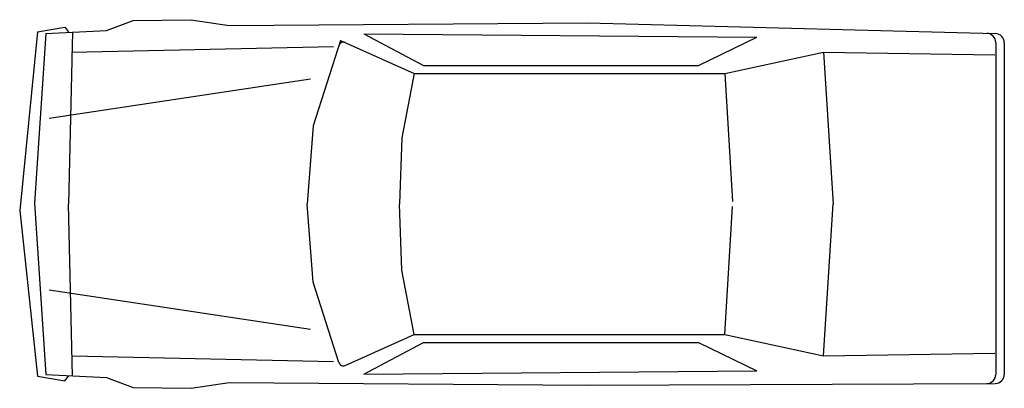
# Model space of a CAD drawing. Extents: x -2.82 to 2.17, y -0.95 to 0.91.
import ezdxf

# ---------------------------------------------------------------- set-up
doc = ezdxf.new("R2010")
doc.units = 0
doc.header["$MEASUREMENT"] = 0
doc.layers.add('AUTOS', color=1, linetype='CONTINUOUS')

msp = doc.modelspace()

# ---------------------------------------------------------------- linework, layer by layer
at = {"layer": 'AUTOS'}
for points in [[(-2.3782, 0.8578), (-2.2436, 0.9072)], [(-2.2436, 0.9072), (-1.9496, 0.9118)], [(-1.9496, 0.9118), (-1.7581, 0.8831)], [(-2.7286, 0.8509), (-2.8185, -0.0542), (-2.7286, -0.8932)], [(-2.7286, 0.8509), (-2.5898, 0.8741)], [(-2.6866, 0.8417), (-2.3782, 0.8578)], [(-2.5898, 0.8741), (-2.5714, 0.8511)], [(-2.5518, 0.8499), (-2.5716, -0.0209)], [(-1.7581, 0.8831), (0.0573, 0.8952)], [(0.0573, 0.8952), (2.1225, 0.8414)], [(-2.6866, 0.8417), (-2.7439, -0.017), (-2.6866, -0.8839)], [(-1.194, 0.8064), (-1.3321, 0.3745)], [(-1.194, 0.8064), (-0.8208, 0.6386)], [(-1.0756, 0.8396), (-0.7733, 0.6803)], [(-1.0756, 0.8396), (0.9135, 0.824)], [(0.6193, 0.6803), (0.9135, 0.824)], [(-2.5555, 0.7475), (-1.23, 0.7761)], [(0.7515, 0.6386), (1.2525, 0.7482)], [(1.2525, 0.7482), (1.3009, -0.0221)], [(1.2525, 0.7482), (2.119, 0.7346)], [(2.1241, 0.7965), (2.1241, -0.8839)], [(2.1673, 0.7954), (2.1673, -0.8838)], [(-0.7733, 0.6803), (0.6193, 0.6803)], [(-2.67, 0.4141), (-1.3456, 0.6119)], [(-0.8208, 0.6386), (-0.883, 0.3137)], [(-0.8208, 0.6386), (0.7515, 0.6386)], [(0.7515, 0.6386), (0.7903, -0.0085)], [(-1.3321, 0.3745), (-1.3626, -0.0203)], [(-0.883, 0.3137), (-0.8947, -0.0207)], [(-2.5518, -0.8921), (-2.5716, -0.0214)], [(-1.3321, -0.4167), (-1.3626, -0.022)], [(-0.883, -0.356), (-0.8947, -0.0215)], [(-0.8208, -0.6809), (0.7515, -0.6809), (0.7903, -0.0337)], [(1.2525, -0.7905), (1.3009, -0.0202)], [(-0.8208, -0.6809), (-0.883, -0.356)], [(-1.2018, -0.8241), (-1.3321, -0.4167)], [(-2.67, -0.4564), (-1.3456, -0.6542)], [(-1.1705, -0.8381), (-0.8208, -0.6809)], [(0.7515, -0.6809), (1.2525, -0.7905)], [(-1.0756, -0.8819), (-0.7733, -0.7226)], [(-0.7733, -0.7226), (0.6193, -0.7226)], [(0.6193, -0.7226), (0.9135, -0.8663)], [(-2.5535, -0.7898), (-1.23, -0.8184)], [(1.2525, -0.7905), (2.119, -0.7769)], [(-2.7286, -0.8932), (-2.5898, -0.9164)], [(-2.6866, -0.8839), (-2.3782, -0.9001)], [(-2.5898, -0.9164), (-2.5714, -0.8933)], [(-1.0756, -0.8819), (0.9135, -0.8663)], [(-2.3782, -0.9001), (-2.2436, -0.9495), (-1.9496, -0.954), (-1.7581, -0.9254), (0.0573, -0.9375)], [(0.0573, -0.9375), (2.1214, -0.9298)]]:
    msp.add_lwpolyline(points, dxfattribs=at)
for centre, radius, start, end in [((-1.1799, 0.7748), 0.023, 65.7995, 162.2571), ((2.0781, 0.7965), 0.046, 0, 88.5083), ((2.1213, 0.7954), 0.046, 0, 88.5083), ((-2.5601, -0.0211), 0.0115, 178.706, 181.3045), ((-1.3512, -0.0211), 0.0115, 175.5922, 184.4178), ((-0.8832, -0.0211), 0.0115, 177.9958, 182.0143), ((-1.1799, -0.8171), 0.023, 197.743, 294.2001), ((2.0781, -0.8839), 0.046, 270.2133, 0), ((2.1213, -0.8838), 0.046, 270.2129, 0)]:
    msp.add_arc(centre, radius, start, end, dxfattribs=at)

doc.saveas('drawing.dxf')
